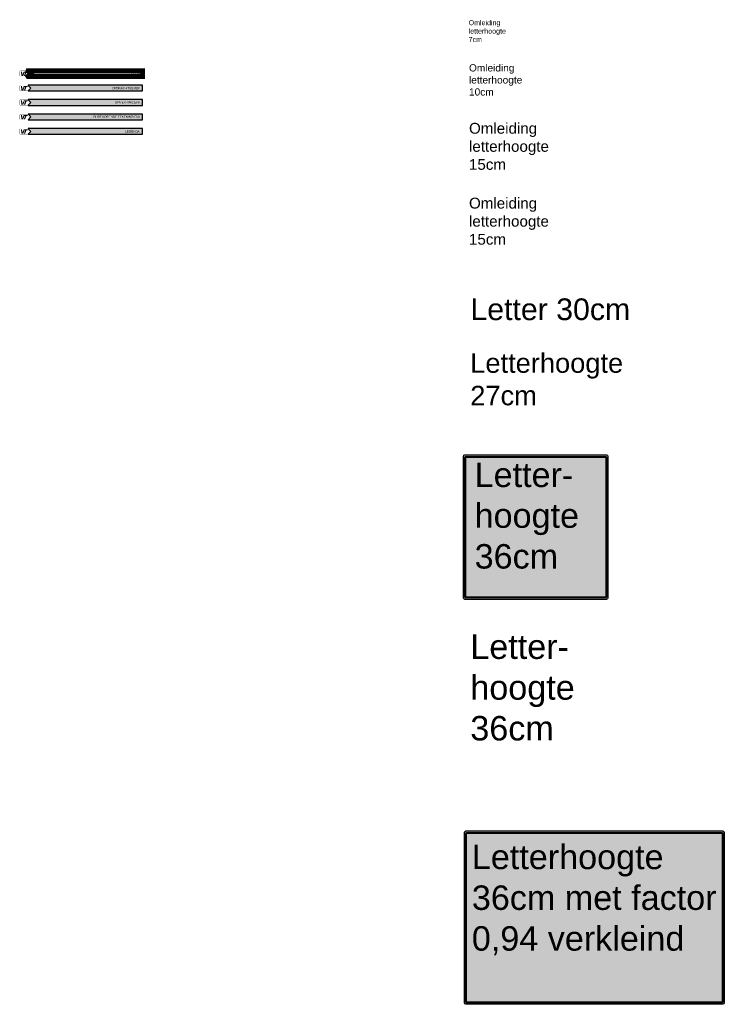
# Model space of a CAD drawing. Header units: metres. Extents: x 361 to 9389, y -425 to 5311.
# Tile 1 of 3: x 361 to 1337, y -425 to 938. Entities that reach past the tile are written whole.
import ezdxf

# ---------------------------------------------------------------- set-up
doc = ezdxf.new("R2010")
doc.units = ezdxf.units.M
doc.linetypes.add('ACAD_ISO03W100', pattern=[30, 12, -18])
doc.styles.add('style1', font='swiss.ttf')

# ---------------------------------------------------------------- blocks, each defined once
blk = doc.blocks.new('tekstbord_klapbord')
h = blk.add_hatch(color=2)
h.paths.add_polyline_path([(198.0184954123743, 200.0407634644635), (2.018495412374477, 200.0407634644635, 0.4142135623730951), (0.01849541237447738, 198.0407634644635), (0.0184954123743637, 2.040763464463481, 0.4142135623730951), (2.018495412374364, 0.04076346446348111), (198.0184954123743, 0.04076346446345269, 0.4142135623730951), (200.0184954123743, 2.040763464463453), (200.0184954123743, 198.0407634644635, 0.4142135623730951)])
h.paths.add_polyline_path([(198.018495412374, 197.0407634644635), (198.0184954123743, 3.040763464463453, -0.4142135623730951), (197.0184954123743, 2.040763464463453), (3.01849541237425, 2.040763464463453, -0.4142135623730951), (2.01849541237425, 3.040763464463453), (2.01849541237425, 197.0407634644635, -0.4142135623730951), (3.01849541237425, 198.0407634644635), (197.018495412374, 198.0407634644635, -0.4142135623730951)], flags=16)
h.paths.add_polyline_path([(197.0184954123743, 196.0407634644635), (197.0184954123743, 4.040763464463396, -0.4142135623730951), (196.0184954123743, 3.040763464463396), (4.018495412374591, 3.040763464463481, -0.414213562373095), (3.018495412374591, 4.040763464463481), (3.018495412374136, 196.0407634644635, -0.4142135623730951), (4.018495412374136, 197.0407634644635), (196.0184954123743, 197.0407634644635, -0.4142135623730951)], flags=0)
h = blk.add_hatch(color=18)
h.paths.add_polyline_path([(197.018495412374, 198.0407634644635), (3.01849541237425, 198.0407634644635, 0.4142135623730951), (2.01849541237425, 197.0407634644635), (2.01849541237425, 3.040763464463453, 0.4142135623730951), (3.01849541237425, 2.040763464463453), (197.0184954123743, 2.040763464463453, 0.4142135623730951), (198.0184954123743, 3.040763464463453), (198.018495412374, 197.0407634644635, 0.4142135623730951)])
h.paths.add_polyline_path([(197.0184954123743, 196.0407634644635), (197.0184954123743, 4.040763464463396, -0.4142135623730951), (196.0184954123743, 3.040763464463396), (4.018495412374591, 3.040763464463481, -0.414213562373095), (3.018495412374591, 4.040763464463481), (3.018495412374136, 196.0407634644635, -0.4142135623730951), (4.018495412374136, 197.0407634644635), (196.0184954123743, 197.0407634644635, -0.4142135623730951)], flags=16)
for points in [[(2.018495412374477, 200.0407634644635), (198.0184954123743, 200.0407634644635, -0.414213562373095), (200.0184954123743, 198.0407634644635), (200.0184954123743, 2.040763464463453, -0.414213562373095), (198.0184954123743, 0.04076346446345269), (2.018495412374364, 0.04076346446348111, -0.414213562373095), (0.0184954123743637, 2.040763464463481), (0.01849541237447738, 198.0407634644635, -0.4142135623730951)], [(3.01849541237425, 198.0407634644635), (197.018495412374, 198.0407634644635, -0.414213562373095), (198.018495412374, 197.0407634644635), (198.0184954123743, 3.040763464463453, -0.414213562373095), (197.0184954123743, 2.040763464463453), (3.01849541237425, 2.040763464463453, -0.414213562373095), (2.01849541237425, 3.040763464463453), (2.01849541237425, 197.0407634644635, -0.414213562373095)], [(4.018495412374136, 197.0407634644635), (196.0184954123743, 197.0407634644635, -0.414213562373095), (197.0184954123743, 196.0407634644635), (197.0184954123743, 4.040763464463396, -0.414213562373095), (196.0184954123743, 3.040763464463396), (4.018495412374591, 3.040763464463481, -0.4142135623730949), (3.018495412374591, 4.040763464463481), (3.018495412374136, 196.0407634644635, -0.414213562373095)]]:
    blk.add_lwpolyline(points, format="xyb", close=True)
blk = doc.blocks.new('tekstbord type H')
h = blk.add_hatch(color=2)
h.paths.add_polyline_path([(358.0506534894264, 239.9603137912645), (2.050653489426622, 239.9603137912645, 0.414213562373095), (0.0506534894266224, 237.9603137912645), (0.05065348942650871, 1.960313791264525, 0.4142135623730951), (2.050653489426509, -0.03968620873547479), (358.0506534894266, -0.03968620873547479, 0.4142135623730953), (360.0506534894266, 1.960313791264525), (360.0506534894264, 237.9603137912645, 0.4142135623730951)])
h.paths.add_polyline_path([(358.0506534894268, 236.9603137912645), (358.0506534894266, 2.960313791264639, -0.4142135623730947), (357.0506534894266, 1.960313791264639), (3.050653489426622, 1.960313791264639, -0.4142135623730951), (2.050653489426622, 2.960313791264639), (2.050653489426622, 236.9603137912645, -0.4142135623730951), (3.050653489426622, 237.9603137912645), (357.0506534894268, 237.9603137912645, -0.4142135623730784)], flags=16)
h.paths.add_polyline_path([(357.0506534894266, 235.9603137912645), (357.0506534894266, 3.960313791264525, -0.4142135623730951), (356.0506534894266, 2.960313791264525), (4.050653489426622, 2.960313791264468, -0.414213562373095), (3.050653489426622, 3.960313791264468), (3.050653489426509, 235.9603137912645, -0.4142135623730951), (4.050653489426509, 236.9603137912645), (356.0506534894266, 236.9603137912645, -0.4142135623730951)], flags=0)
h = blk.add_hatch(color=18)
h.paths.add_polyline_path([(357.0506534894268, 237.9603137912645), (3.050653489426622, 237.9603137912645, 0.4142135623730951), (2.050653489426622, 236.9603137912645), (2.050653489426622, 2.960313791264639, 0.4142135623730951), (3.050653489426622, 1.960313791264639), (357.0506534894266, 1.960313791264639, 0.4142135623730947), (358.0506534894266, 2.960313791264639), (358.0506534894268, 236.9603137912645, 0.4142135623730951)])
h.paths.add_polyline_path([(357.0506534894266, 235.9603137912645), (357.0506534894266, 3.960313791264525, -0.4142135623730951), (356.0506534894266, 2.960313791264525), (4.050653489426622, 2.960313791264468, -0.414213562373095), (3.050653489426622, 3.960313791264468), (3.050653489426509, 235.9603137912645, -0.4142135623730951), (4.050653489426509, 236.9603137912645), (356.0506534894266, 236.9603137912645, -0.4142135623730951)], flags=16)
for points in [[(2.050653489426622, 239.9603137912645), (358.0506534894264, 239.9603137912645, -0.414213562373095), (360.0506534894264, 237.9603137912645), (360.0506534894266, 1.960313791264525, -0.4142135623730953), (358.0506534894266, -0.03968620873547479), (2.050653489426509, -0.03968620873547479, -0.414213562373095), (0.05065348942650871, 1.960313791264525), (0.0506534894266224, 237.9603137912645, -0.4142135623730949)], [(3.050653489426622, 237.9603137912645), (357.0506534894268, 237.9603137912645, -0.414213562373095), (358.0506534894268, 236.9603137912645), (358.0506534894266, 2.960313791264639, -0.4142135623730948), (357.0506534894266, 1.960313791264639), (3.050653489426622, 1.960313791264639, -0.414213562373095), (2.050653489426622, 2.960313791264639), (2.050653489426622, 236.9603137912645, -0.414213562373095)], [(4.050653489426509, 236.9603137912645), (356.0506534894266, 236.9603137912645, -0.414213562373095), (357.0506534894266, 235.9603137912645), (357.0506534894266, 3.960313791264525, -0.414213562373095), (356.0506534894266, 2.960313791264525), (4.050653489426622, 2.960313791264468, -0.4142135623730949), (3.050653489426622, 3.960313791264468), (3.050653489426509, 235.9603137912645, -0.414213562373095)]]:
    blk.add_lwpolyline(points, format="xyb", close=True)
blk = doc.blocks.new('titel1')
h = blk.add_hatch(color=30)
h.paths.add_polyline_path([(-168.6979745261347, 7.911324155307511, 0.4142135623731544), (-169.9236623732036, 6.685636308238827), (-169.9236623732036, 1.225754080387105, 0.4142135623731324), (-168.6979745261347, 6.623331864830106e-05), (-158.2239147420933, 6.623331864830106e-05), (-154.1011465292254, 3.955695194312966), (-158.2239147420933, 7.911324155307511)])
h.paths.add_polyline_path([(-168.6979745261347, 7.577045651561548, 0.4142135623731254), (-169.5893838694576, 6.685636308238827), (-169.5893838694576, 1.223439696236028, 0.4126934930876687), (-168.700288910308, 0.3343447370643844), (-158.4467670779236, 0.3343447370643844), (-155.2643681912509, 3.955695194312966), (-158.5477956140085, 7.577045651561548)], flags=16)
h.paths.add_polyline_path([(-164.3523539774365, 6.797062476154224), (-158.558193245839, 6.797062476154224), (-159.115324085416, 5.459948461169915), (-160.5638642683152, 5.459948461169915), (-162.3466829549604, 0.8914755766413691), (-164.1295016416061, 0.8914755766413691), (-162.3466829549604, 5.459948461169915), (-164.9094848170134, 5.459948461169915)], flags=0)
h.paths.add_polyline_path([(-166.8037296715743, 6.797062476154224), (-166.023746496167, 2.562868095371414), (-165.9123203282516, 2.562868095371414), (-164.9094848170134, 5.237096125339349), (-163.3495184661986, 5.237096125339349), (-165.0209109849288, 0.8914755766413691), (-167.3608605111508, 0.8914755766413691), (-168.3636960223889, 6.797062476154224)], flags=0)
blk.add_hatch(color=5).paths.add_polyline_path([(0, 0), (-4.547473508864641e-13, 7.912326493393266), (-158.2240320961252, 7.912326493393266), (-158.2950270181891, 7.709352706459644), (-154.58198965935, 4.052079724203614), (-158.296294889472, 0.1136552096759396), (-158.2231574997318, 0)])
at = {"color": 5}
blk.add_lwpolyline([(-4.547473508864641e-13, 7.912326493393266), (-158.2240320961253, 7.912326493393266), (-158.2950270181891, 7.70935270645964), (-154.58198965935, 4.052079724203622), (-158.2962948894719, 0.113655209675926), (-158.2231574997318, 0), (0, 0), (-4.547473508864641e-13, 7.912326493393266)], close=True, dxfattribs=at)
at = {"color": 5, "insert": (-3.891789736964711, 3.853029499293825), "char_height": 3, "width": 100.1687283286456, "attachment_point": 6, "style": 'style1'}
blk.add_mtext('{\\C255;LEGENDA}', dxfattribs=at)
blk = doc.blocks.new('titel2')
h = blk.add_hatch(color=30)
h.paths.add_polyline_path([(-168.6979745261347, 7.911324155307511, 0.4142135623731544), (-169.9236623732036, 6.685636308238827), (-169.9236623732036, 1.225754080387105, 0.4142135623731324), (-168.6979745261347, 6.623331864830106e-05), (-158.2239147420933, 6.623331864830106e-05), (-154.1011465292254, 3.955695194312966), (-158.2239147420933, 7.911324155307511)])
h.paths.add_polyline_path([(-168.6979745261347, 7.577045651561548, 0.4142135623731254), (-169.5893838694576, 6.685636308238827), (-169.5893838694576, 1.223439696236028, 0.4126934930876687), (-168.700288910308, 0.3343447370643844), (-158.4467670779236, 0.3343447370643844), (-155.2643681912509, 3.955695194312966), (-158.5477956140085, 7.577045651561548)], flags=16)
h.paths.add_polyline_path([(-164.3523539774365, 6.797062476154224), (-158.558193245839, 6.797062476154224), (-159.115324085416, 5.459948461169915), (-160.5638642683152, 5.459948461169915), (-162.3466829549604, 0.8914755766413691), (-164.1295016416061, 0.8914755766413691), (-162.3466829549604, 5.459948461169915), (-164.9094848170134, 5.459948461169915)], flags=0)
h.paths.add_polyline_path([(-166.8037296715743, 6.797062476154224), (-166.023746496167, 2.562868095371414), (-165.9123203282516, 2.562868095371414), (-164.9094848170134, 5.237096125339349), (-163.3495184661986, 5.237096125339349), (-165.0209109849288, 0.8914755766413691), (-167.3608605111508, 0.8914755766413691), (-168.3636960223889, 6.797062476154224)], flags=0)
blk.add_hatch(color=5).paths.add_polyline_path([(0, 0), (-4.547473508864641e-13, 7.912326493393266), (-158.2240320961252, 7.912326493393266), (-158.2950270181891, 7.709352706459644), (-154.58198965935, 4.052079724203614), (-158.296294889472, 0.1136552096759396), (-158.2231574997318, 0)])
at = {"color": 5}
blk.add_lwpolyline([(-4.547473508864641e-13, 7.912326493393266), (-158.2240320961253, 7.912326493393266), (-158.2950270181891, 7.70935270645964), (-154.58198965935, 4.052079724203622), (-158.2962948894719, 0.113655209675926), (-158.2231574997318, 0), (0, 0), (-4.547473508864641e-13, 7.912326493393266)], close=True, dxfattribs=at)
at = {"color": 5, "insert": (-3.891789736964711, 3.853029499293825), "char_height": 3, "width": 100.1687283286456, "attachment_point": 6, "style": 'style1'}
blk.add_mtext('{\\C255;BIJBEHORENDE TEKENING(EN)}', dxfattribs=at)
blk = doc.blocks.new('titel3')
h = blk.add_hatch(color=30)
h.paths.add_polyline_path([(-168.6979745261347, 7.911324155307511, 0.4142135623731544), (-169.9236623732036, 6.685636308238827), (-169.9236623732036, 1.225754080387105, 0.4142135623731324), (-168.6979745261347, 6.623331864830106e-05), (-158.2239147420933, 6.623331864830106e-05), (-154.1011465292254, 3.955695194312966), (-158.2239147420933, 7.911324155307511)])
h.paths.add_polyline_path([(-168.6979745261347, 7.577045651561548, 0.4142135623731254), (-169.5893838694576, 6.685636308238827), (-169.5893838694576, 1.223439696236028, 0.4126934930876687), (-168.700288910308, 0.3343447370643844), (-158.4467670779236, 0.3343447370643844), (-155.2643681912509, 3.955695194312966), (-158.5477956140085, 7.577045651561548)], flags=16)
h.paths.add_polyline_path([(-164.3523539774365, 6.797062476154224), (-158.558193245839, 6.797062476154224), (-159.115324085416, 5.459948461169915), (-160.5638642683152, 5.459948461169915), (-162.3466829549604, 0.8914755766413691), (-164.1295016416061, 0.8914755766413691), (-162.3466829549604, 5.459948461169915), (-164.9094848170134, 5.459948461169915)], flags=0)
h.paths.add_polyline_path([(-166.8037296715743, 6.797062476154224), (-166.023746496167, 2.562868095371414), (-165.9123203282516, 2.562868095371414), (-164.9094848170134, 5.237096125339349), (-163.3495184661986, 5.237096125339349), (-165.0209109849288, 0.8914755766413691), (-167.3608605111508, 0.8914755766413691), (-168.3636960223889, 6.797062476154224)], flags=0)
blk.add_hatch(color=5).paths.add_polyline_path([(0, 0), (-4.547473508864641e-13, 7.912326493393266), (-158.2240320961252, 7.912326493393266), (-158.2950270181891, 7.709352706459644), (-154.58198965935, 4.052079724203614), (-158.296294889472, 0.1136552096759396), (-158.2231574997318, 0)])
at = {"color": 5}
blk.add_lwpolyline([(-4.547473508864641e-13, 7.912326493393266), (-158.2240320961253, 7.912326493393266), (-158.2950270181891, 7.70935270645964), (-154.58198965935, 4.052079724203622), (-158.2962948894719, 0.113655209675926), (-158.2231574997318, 0), (0, 0), (-4.547473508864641e-13, 7.912326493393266)], close=True, dxfattribs=at)
at = {"color": 5, "insert": (-3.891789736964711, 3.853029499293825), "char_height": 3, "width": 100.1687283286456, "attachment_point": 6, "style": 'style1'}
blk.add_mtext('{\\C255;OPMERKING(EN)}', dxfattribs=at)
blk = doc.blocks.new('titel4')
h = blk.add_hatch(color=30)
h.paths.add_polyline_path([(-168.6979745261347, 7.911324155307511, 0.4142135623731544), (-169.9236623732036, 6.685636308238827), (-169.9236623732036, 1.225754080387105, 0.4142135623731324), (-168.6979745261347, 6.623331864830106e-05), (-158.2239147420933, 6.623331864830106e-05), (-154.1011465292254, 3.955695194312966), (-158.2239147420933, 7.911324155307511)])
h.paths.add_polyline_path([(-168.6979745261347, 7.577045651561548, 0.4142135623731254), (-169.5893838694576, 6.685636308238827), (-169.5893838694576, 1.223439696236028, 0.4126934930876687), (-168.700288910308, 0.3343447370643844), (-158.4467670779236, 0.3343447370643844), (-155.2643681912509, 3.955695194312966), (-158.5477956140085, 7.577045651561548)], flags=16)
h.paths.add_polyline_path([(-164.3523539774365, 6.797062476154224), (-158.558193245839, 6.797062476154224), (-159.115324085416, 5.459948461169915), (-160.5638642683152, 5.459948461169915), (-162.3466829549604, 0.8914755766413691), (-164.1295016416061, 0.8914755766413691), (-162.3466829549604, 5.459948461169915), (-164.9094848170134, 5.459948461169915)], flags=0)
h.paths.add_polyline_path([(-166.8037296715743, 6.797062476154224), (-166.023746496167, 2.562868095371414), (-165.9123203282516, 2.562868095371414), (-164.9094848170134, 5.237096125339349), (-163.3495184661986, 5.237096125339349), (-165.0209109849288, 0.8914755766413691), (-167.3608605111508, 0.8914755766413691), (-168.3636960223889, 6.797062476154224)], flags=0)
blk.add_hatch(color=5).paths.add_polyline_path([(0, 0), (-4.547473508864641e-13, 7.912326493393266), (-158.2240320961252, 7.912326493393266), (-158.2950270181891, 7.709352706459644), (-154.58198965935, 4.052079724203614), (-158.296294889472, 0.1136552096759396), (-158.2231574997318, 0)])
at = {"color": 5}
blk.add_lwpolyline([(-4.547473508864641e-13, 7.912326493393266), (-158.2240320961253, 7.912326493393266), (-158.2950270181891, 7.70935270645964), (-154.58198965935, 4.052079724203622), (-158.2962948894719, 0.113655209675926), (-158.2231574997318, 0), (0, 0), (-4.547473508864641e-13, 7.912326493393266)], close=True, dxfattribs=at)
at = {"color": 5, "insert": (-3.891789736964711, 3.853029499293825), "char_height": 3, "width": 100.1687283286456, "attachment_point": 6, "style": 'style1'}
blk.add_mtext('{\\C255;OPDRACHTGEVER}', dxfattribs=at)

msp = doc.modelspace()

# ---------------------------------------------------------------- hatches: boundary and pattern name
h = msp.add_hatch(color=30)
h.paths.add_polyline_path([(362.3563107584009, 867.4185588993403, 0.4142135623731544), (361.130622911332, 866.1928710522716), (361.130622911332, 860.7329888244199, 0.4142135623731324), (362.3563107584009, 859.5073009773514), (372.8303705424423, 859.5073009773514), (376.9531387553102, 863.4629299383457), (372.8303705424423, 867.4185588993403)])
h.paths.add_polyline_path([(362.3563107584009, 867.0842803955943, 0.4142135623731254), (361.464901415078, 866.1928710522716), (361.464901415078, 860.7306744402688, 0.4126934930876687), (362.3539963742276, 859.8415794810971), (372.607518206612, 859.8415794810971), (375.7899170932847, 863.4629299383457), (372.5064896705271, 867.0842803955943)], flags=16)
h.paths.add_polyline_path([(366.7019313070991, 866.304297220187), (372.4960920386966, 866.304297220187), (371.9389611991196, 864.9671832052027), (370.4904210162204, 864.9671832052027), (368.7076023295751, 860.3987103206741), (366.9247836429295, 860.3987103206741), (368.7076023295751, 864.9671832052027), (366.1448004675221, 864.9671832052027)], flags=0)
h.paths.add_polyline_path([(364.2505556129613, 866.304297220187), (365.0305387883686, 862.0701028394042), (365.141964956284, 862.0701028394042), (366.1448004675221, 864.7443308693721), (367.704766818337, 864.7443308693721), (366.0333742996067, 860.3987103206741), (363.6934247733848, 860.3987103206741), (362.6905892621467, 866.304297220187)], flags=0)
msp.add_hatch(color=5).paths.add_polyline_path([(531.0542852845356, 859.5072347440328), (531.0542852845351, 867.4195612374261), (372.8302531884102, 867.4195612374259), (372.7592582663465, 867.2165874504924), (376.4722956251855, 863.5593144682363), (372.7579903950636, 859.6208899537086), (372.8311277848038, 859.5072347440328)])

# ---------------------------------------------------------------- linework, layer by layer
at = {"color": 5, "linetype": 'ACAD_ISO03W100', "ltscale": 0.05, "const_width": 7, "flags": 128}
msp.add_lwpolyline([(531.0542852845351, 867.419561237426), (372.8302531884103, 867.419561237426), (372.7592582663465, 867.2165874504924), (376.4722956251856, 863.5593144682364), (372.7579903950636, 859.6208899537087), (372.8311277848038, 859.5072347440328), (531.0542852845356, 859.5072347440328), (531.0542852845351, 867.419561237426)], close=True, dxfattribs=at)

# ---------------------------------------------------------------- block references
at = {"color": 18}
for name, p in [('titel4', (531.0542852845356, 839.5072347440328)), ('titel3', (531.0542852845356, 819.5072347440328)), ('titel2', (531.0542852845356, 799.5072347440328)), ('titel1', (531.0542852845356, 779.5072347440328))]:
    msp.add_blockref(name, p, dxfattribs=at)
at = {"color": 2}
for name, p in [('tekstbord_klapbord', (975.8801015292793, 135.5048993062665)), ('tekstbord type H', (977.0091665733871, -425.126101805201))]:
    msp.add_blockref(name, p, dxfattribs=at)

# ---------------------------------------------------------------- texts
at = {"color": 18, "attachment_point": 1, "style": 'style1'}
for s, insert, char_height, width in [('Omleiding\\Pletterhoogte\\P7cm', (982.9191966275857, 937.5417716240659), 7, 50), ('Omleiding\\Pletterhoogte\\P10cm', (983.4621886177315, 876.4520762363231), 10, 80), ('Omleiding\\Pletterhoogte\\P15cm', (983.4621886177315, 795.2793498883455), 15, 110), ('Omleiding\\Pletterhoogte\\P15cm', (983.4621886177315, 691.6342818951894), 15, 110), ('Letter 30cm', (985.4068109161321, 552.1956739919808), 30, 230), ('Letterhoogte\\P27cm', (985.182871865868, 476.2544710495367), 27, 230), ('Letter-\\Phoogte\\P36cm', (991.2412055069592, 324.873738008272), 33.85, 230), ('Letter-\\Phoogte\\P36cm', (985.266637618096, 86.8849718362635), 33.85, 226.8651847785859), ('Letterhoogte\\P36cm met factor 0,94 verkleind', (987.3782926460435, -204.1827727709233), 33.85, 340.8473850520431)]:
    msp.add_mtext(s, dxfattribs=dict(at, insert=insert, char_height=char_height, width=width))
at = {"color": 5, "insert": (527.1624955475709, 863.3602642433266), "char_height": 3, "width": 100.1687283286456, "attachment_point": 6, "style": 'style1'}
msp.add_mtext('{\\C255;LEEG}', dxfattribs=at)

doc.saveas('drawing.dxf')
